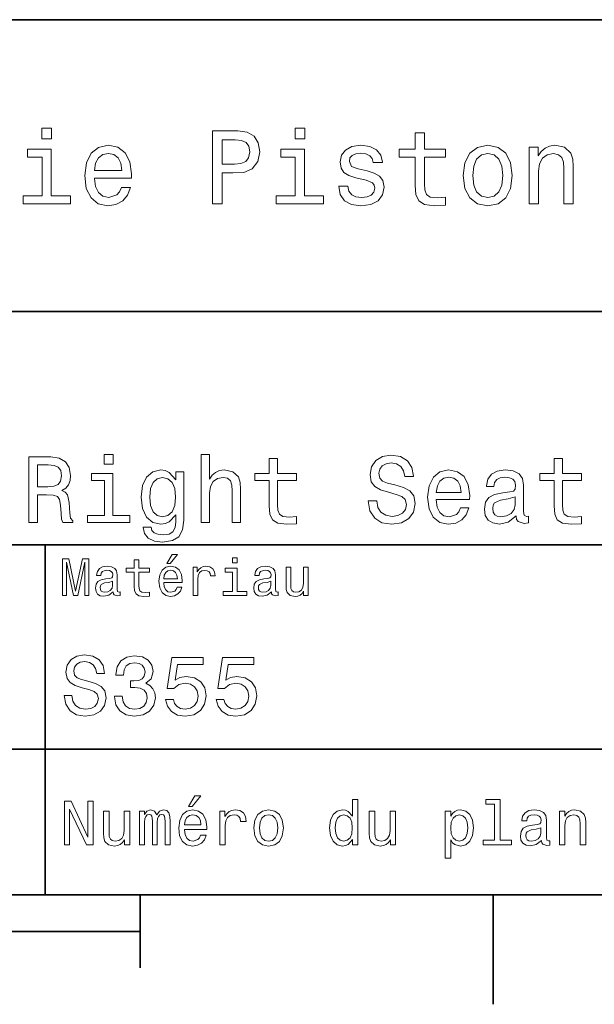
# Model space of a CAD drawing. Extents: x 0 to 297, y 0 to 210.
# Tile 7 of 9: x 190 to 230, y 2 to 70. Entities that reach past the tile are written whole.
import ezdxf

# ---------------------------------------------------------------- set-up
doc = ezdxf.new("R2010")
doc.units = 0

msp = doc.modelspace()

# ---------------------------------------------------------------- linework, layer by layer
at = {"color": 7, "lineweight": 35}
for p, q in [((97, 70), (287, 70)), ((162, 50), (287, 50)), ((162, 34), (287, 34)), ((162, 20), (287, 20)), ((10, 10), (287, 10)), ((97, 10), (287, 10)), ((98.5, 7.5), (198.5, 7.5))]:
    msp.add_line(p, q, dxfattribs=at)
at = {"color": 7, "lineweight": 35, "ltscale": 0.35}
msp.add_line((192, 20), (192, 34), dxfattribs=at)
at = {"color": 7, "lineweight": 35, "ltscale": 0.25}
msp.add_line((192, 10), (192, 20), dxfattribs=at)
at = {"color": 7, "lineweight": 35, "ltscale": 0.125}
msp.add_line((198.5, 10), (198.5, 5), dxfattribs=at)
at = {"color": 7, "lineweight": 35, "ltscale": 0.1875}
msp.add_line((222.699997, 10), (222.699997, 2.5), dxfattribs=at)
at = {"color": 7, "lineweight": 13}
for points in [[(192.439484, 62.554031), (191.769455, 62.554031), (191.769455, 61.833572), (192.439484, 61.833572)], [(203.462524, 57.381123), (204.125351, 57.381123), (204.125351, 59.492073), (204.860229, 59.492073), (205.602295, 59.528095), (206.193085, 59.780258), (206.574921, 60.270172), (206.704605, 60.940201), (206.603745, 61.559795), (206.315552, 62.013687), (205.840057, 62.287464), (205.191635, 62.381123), (203.462524, 62.381123)], [(209.788177, 62.554031), (209.118149, 62.554031), (209.118149, 61.833572), (209.788177, 61.833572)], [(217.353027, 60.579971), (217.353027, 58.64193), (217.396255, 58.015129), (217.597992, 57.582851), (218.001434, 57.330688), (218.685883, 57.244236), (219.43515, 57.280258), (219.43515, 57.827808), (218.887604, 57.78458), (218.390488, 57.842216), (218.123917, 58.022331), (218.008652, 58.324928), (217.98703, 58.75), (217.98703, 60.579971), (219.43515, 60.579971), (219.43515, 61.120316), (217.98703, 61.120316), (217.98703, 62.251438), (217.353027, 62.251438), (217.353027, 61.120316), (216.257935, 61.120316), (216.257935, 60.579971)], [(205.01152, 61.76873), (205.443802, 61.725502), (205.760803, 61.588615), (205.94812, 61.336452), (206.01297, 60.940201), (205.940918, 60.522331), (205.746399, 60.270172), (205.414978, 60.140488), (204.96109, 60.104465), (204.125351, 60.104465), (204.125351, 61.76873)], [(192.417862, 57.914265), (192.417862, 61.120316), (190.789627, 61.120316), (190.789627, 60.579971), (191.783859, 60.579971), (191.783859, 57.914265), (190.48703, 57.914265), (190.48703, 57.381123), (193.729111, 57.381123), (193.729111, 57.914265)], [(195.37175, 59.131844), (197.907776, 59.131844), (197.914978, 59.427231), (197.799713, 60.255764), (197.482712, 60.875359), (196.978378, 61.25), (196.30835, 61.386887), (195.65274, 61.242794), (195.148407, 60.839336), (194.824203, 60.183716), (194.708923, 59.319164), (194.817001, 58.432995), (195.141205, 57.78458), (195.638321, 57.381123), (196.286743, 57.244236), (196.848694, 57.337894), (197.309799, 57.582851), (197.648407, 57.971901), (197.842941, 58.490631), (197.216141, 58.490631), (197.086456, 58.20245), (196.899139, 57.986309), (196.365997, 57.8134), (195.955322, 57.892651), (195.645538, 58.14481), (195.443802, 58.555473), (195.37175, 59.110229)], [(195.37175, 59.664986), (195.451004, 60.162102), (195.645538, 60.529537), (195.940918, 60.75288), (196.329971, 60.83213), (196.711807, 60.75288), (197.007202, 60.529537), (197.187317, 60.162102), (197.252167, 59.664986)], [(209.766571, 57.914265), (209.766571, 61.120316), (208.138321, 61.120316), (208.138321, 60.579971), (209.132568, 60.579971), (209.132568, 57.914265), (207.835724, 57.914265), (207.835724, 57.381123), (211.077805, 57.381123), (211.077805, 57.914265)], [(214.060516, 59.636166), (213.44812, 59.780258), (212.994232, 59.945965), (212.842941, 60.28458), (212.886169, 60.522331), (213.03746, 60.695244), (213.282425, 60.803314), (213.635437, 60.846542), (213.97406, 60.803314), (214.240631, 60.67363), (214.413544, 60.479107), (214.485596, 60.219738), (215.105194, 60.219738), (215.105194, 60.23415), (214.997116, 60.70245), (214.701721, 61.069885), (214.240631, 61.30043), (213.635437, 61.386887), (213.023056, 61.30043), (212.57637, 61.062679), (212.29538, 60.709652), (212.208939, 60.262966), (212.273773, 59.830688), (212.475494, 59.528095), (212.806915, 59.311958), (213.289627, 59.16066), (213.995682, 58.987751), (214.427948, 58.807636), (214.543228, 58.663544), (214.586456, 58.447407), (214.521606, 58.180836), (214.348694, 57.979107), (214.067719, 57.849422), (213.693085, 57.806194), (213.296829, 57.849422), (213.008636, 58.000721), (212.814117, 58.245674), (212.734863, 58.584293), (212.122482, 58.584293), (212.223343, 58.007923), (212.518738, 57.590057), (212.98703, 57.337894), (213.635437, 57.244236), (214.312683, 57.337894), (214.809799, 57.590057), (215.112396, 57.993515), (215.220459, 58.519451), (215.141205, 58.973343), (214.917862, 59.283138), (214.55043, 59.484871)], [(220.65274, 59.311958), (220.768005, 58.432995), (221.099426, 57.78458), (221.625366, 57.381123), (222.331421, 57.244236), (223.030258, 57.381123), (223.556198, 57.777374), (223.887604, 58.425793), (224.010086, 59.311958), (223.887604, 60.190922), (223.556198, 60.846542), (223.030258, 61.242794), (222.331421, 61.386887), (221.625366, 61.242794), (221.099426, 60.839336), (220.768005, 60.190922)], [(221.301147, 59.319164), (221.365997, 59.967579), (221.567719, 60.435879), (221.891937, 60.72406), (222.331421, 60.824928), (222.763687, 60.72406), (223.087891, 60.443081), (223.289627, 59.967579), (223.361679, 59.319164), (223.289627, 58.663544), (223.087891, 58.188038), (222.763687, 57.899853), (222.331421, 57.806194), (221.891937, 57.899853), (221.567719, 58.188038), (221.365997, 58.663544)], [(225.177246, 57.381123), (225.811249, 57.381123), (225.811249, 59.614552), (225.876083, 60.12608), (226.085022, 60.500717), (226.409225, 60.731266), (226.841507, 60.817722), (227.187317, 60.745674), (227.403458, 60.551151), (227.511536, 60.226944), (227.547546, 59.794666), (227.547546, 57.381123), (228.181564, 57.381123), (228.181564, 59.924351), (228.15274, 60.435879), (228.023056, 60.86095), (227.597992, 61.25), (226.935165, 61.386887), (226.567719, 61.336452), (226.257935, 61.199566), (225.991364, 60.969017), (225.782425, 60.659222), (225.782425, 61.25), (225.177246, 61.25)], [(190.874649, 35.530258), (191.477676, 35.530258), (191.477676, 37.430115), (192.093658, 37.430115), (192.547562, 37.41066), (192.832855, 37.319885), (192.98848, 37.105907), (193.053314, 36.723343), (193.085739, 36.139767), (193.124649, 35.757202), (193.202454, 35.530258), (193.883286, 35.530258), (193.883286, 35.653458), (193.734161, 35.835014), (193.682281, 36.172188), (193.636887, 36.898415), (193.526657, 37.4366), (193.377533, 37.605186), (193.144104, 37.728386), (193.403458, 37.890488), (193.585022, 38.117435), (193.701736, 38.402737), (193.740646, 38.746395), (193.649857, 39.291065), (193.390488, 39.699566), (192.96254, 39.945965), (192.378967, 40.030258), (190.874649, 40.030258)], [(196.645538, 40.185879), (196.042511, 40.185879), (196.042511, 39.537464), (196.645538, 39.537464)], [(202.688766, 35.530258), (203.259369, 35.530258), (203.259369, 37.540344), (203.317734, 38.000721), (203.505768, 38.337894), (203.797562, 38.545387), (204.1866, 38.623199), (204.497849, 38.558357), (204.692368, 38.383286), (204.789627, 38.091499), (204.822052, 37.70245), (204.822052, 35.530258), (205.392654, 35.530258), (205.392654, 37.819164), (205.366714, 38.279537), (205.25, 38.662102), (204.867447, 39.012245), (204.270905, 39.135445), (203.946686, 39.090057), (203.667877, 38.966858), (203.434448, 38.772331), (203.259369, 38.506485), (203.259369, 40.185879), (202.688766, 40.185879)], [(207.357361, 38.409222), (207.357361, 36.664986), (207.396255, 36.100864), (207.57782, 35.711815), (207.940933, 35.484871), (208.556915, 35.407059), (209.231277, 35.43948), (209.231277, 35.932274), (208.73848, 35.893372), (208.291077, 35.945244), (208.051163, 36.107349), (207.947418, 36.379681), (207.927963, 36.762245), (207.927963, 38.409222), (209.231277, 38.409222), (209.231277, 38.895531), (207.927963, 38.895531), (207.927963, 39.913544), (207.357361, 39.913544), (207.357361, 38.895531), (206.371765, 38.895531), (206.371765, 38.409222)], [(214.716858, 37.015129), (214.126801, 37.015129), (214.256485, 36.327808), (214.580704, 35.822044), (215.079971, 35.517288), (215.754333, 35.407059), (216.422195, 35.510807), (216.921478, 35.796108), (217.239197, 36.243515), (217.355911, 36.833572), (217.258652, 37.365273), (216.986313, 37.708931), (216.545395, 37.935879), (215.955338, 38.104465), (215.44957, 38.227665), (215.118881, 38.370316), (214.930847, 38.577808), (214.872482, 38.902016), (214.930847, 39.193802), (215.099426, 39.414265), (215.358795, 39.5634), (215.715424, 39.615273), (216.078537, 39.55043), (216.363831, 39.375359), (216.55188, 39.083572), (216.642654, 38.688038), (217.232712, 38.688038), (217.232712, 38.701008), (217.128967, 39.310516), (216.824219, 39.764408), (216.344391, 40.049709), (215.695969, 40.146973), (215.112396, 40.049709), (214.658508, 39.777374), (214.366714, 39.355907), (214.26297, 38.811237), (214.34726, 38.324928), (214.593658, 37.994236), (214.982712, 37.773773), (215.51442, 37.605186), (216.039627, 37.456051), (216.435165, 37.3134), (216.675079, 37.105907), (216.759369, 36.76873), (216.681564, 36.425072), (216.48056, 36.165707), (216.175797, 36.003601), (215.780273, 35.951729), (215.33934, 36.023052), (215.002167, 36.230545), (214.788193, 36.567722)], [(226.874649, 38.409222), (226.874649, 36.664986), (226.913544, 36.100864), (227.095108, 35.711815), (227.458221, 35.484871), (228.074219, 35.407059), (228.748566, 35.43948), (228.748566, 35.932274), (228.255768, 35.893372), (227.808365, 35.945244), (227.568451, 36.107349), (227.464706, 36.379681), (227.445251, 36.762245), (227.445251, 38.409222), (228.748566, 38.409222), (228.748566, 38.895531), (227.445251, 38.895531), (227.445251, 39.913544), (226.874649, 39.913544), (226.874649, 38.895531), (225.889053, 38.895531), (225.889053, 38.409222)], [(192.210373, 39.479107), (192.605911, 39.440201), (192.884735, 39.317001), (193.059799, 39.090057), (193.118164, 38.733429), (193.053314, 38.357346), (192.87825, 38.130402), (192.579971, 38.013687), (192.171478, 37.981266), (191.477676, 37.981266), (191.477676, 39.479107)], [(196.626083, 36.010086), (196.626083, 38.895531), (195.160675, 38.895531), (195.160675, 38.409222), (196.055481, 38.409222), (196.055481, 36.010086), (194.888336, 36.010086), (194.888336, 35.530258), (197.806198, 35.530258), (197.806198, 36.010086)], [(201.495682, 35.685879), (201.495682, 39.012245), (200.951019, 39.012245), (200.951019, 38.448124), (200.503601, 38.960373), (200.231277, 39.090057), (199.926514, 39.135445), (199.375366, 39.005764), (198.947418, 38.642651), (198.668594, 38.059078), (198.571335, 37.274494), (198.668594, 36.483429), (198.947418, 35.899857), (199.375366, 35.530258), (199.926514, 35.407059), (200.237762, 35.45245), (200.497131, 35.569164), (200.951019, 36.061958), (200.951019, 35.569164), (200.899139, 35.180115), (200.756485, 34.901295), (200.484161, 34.739193), (200.075653, 34.680836), (199.719025, 34.719738), (199.466141, 34.817001), (199.317001, 34.985588), (199.271622, 35.212536), (198.720459, 35.212536), (198.720459, 35.1866), (198.804764, 34.771614), (199.064133, 34.460373), (199.479111, 34.259365), (200.043228, 34.188038), (200.71759, 34.285301), (201.164993, 34.557636), (201.417877, 35.030979)], [(199.161392, 37.274494), (199.219742, 37.851585), (199.394821, 38.279537), (199.667145, 38.532421), (200.030258, 38.623199), (200.412827, 38.532421), (200.698135, 38.279537), (200.873199, 37.851585), (200.938049, 37.274494), (200.873199, 36.684437), (200.698135, 36.262966), (200.412827, 36.003601), (200.030258, 35.919308), (199.667145, 36.003601), (199.394821, 36.262966), (199.219742, 36.690922)], [(218.80188, 37.105907), (221.084305, 37.105907), (221.09079, 37.371758), (220.98703, 38.117435), (220.701736, 38.675072), (220.247849, 39.012245), (219.644821, 39.135445), (219.054764, 39.005764), (218.600876, 38.642651), (218.309082, 38.052593), (218.205338, 37.274494), (218.302597, 36.476944), (218.594391, 35.893372), (219.041794, 35.530258), (219.625366, 35.407059), (220.131134, 35.491352), (220.546112, 35.711815), (220.850876, 36.061958), (221.02594, 36.528816), (220.461823, 36.528816), (220.345108, 36.269451), (220.176514, 36.074928), (219.696686, 35.919308), (219.327087, 35.990631), (219.048279, 36.217579), (218.866714, 36.587173), (218.80188, 37.086452)], [(218.80188, 37.585735), (218.873199, 38.033138), (219.048279, 38.363831), (219.314133, 38.564842), (219.664276, 38.636166), (220.007935, 38.564842), (220.273773, 38.363831), (220.435883, 38.033138), (220.494247, 37.585735)], [(224.274506, 35.98415), (224.274506, 35.964695), (224.306915, 35.744236), (224.404175, 35.588615), (224.812683, 35.465416), (225.130402, 35.517288), (225.130402, 35.958214), (224.994232, 35.938759), (224.812683, 36.023052), (224.780258, 36.282421), (224.780258, 38.085014), (224.702454, 38.545387), (224.47551, 38.869595), (224.079971, 39.064121), (223.522339, 39.135445), (222.977661, 39.057636), (222.575653, 38.837173), (222.322769, 38.493515), (222.23848, 38.039623), (222.23848, 38.000721), (222.750732, 38.000721), (222.796112, 38.273052), (222.938766, 38.467579), (223.172195, 38.584293), (223.502884, 38.629681), (223.820618, 38.59726), (224.047546, 38.5), (224.183716, 38.331409), (224.229111, 38.09798), (224.203171, 37.825645), (224.099426, 37.68948), (223.840057, 37.624638), (223.35376, 37.572765), (222.796112, 37.456051), (222.400574, 37.248558), (222.167145, 36.924351), (222.095825, 36.444523), (222.160675, 36.016571), (222.361679, 35.698845), (222.685883, 35.497837), (223.133286, 35.426514), (223.736313, 35.562679)], [(224.209656, 36.749279), (224.131851, 36.412102), (223.924347, 36.152737), (223.613113, 35.98415), (223.23056, 35.925793), (222.984161, 35.958214), (222.809082, 36.061958), (222.698853, 36.243515), (222.666428, 36.496395), (222.692368, 36.723343), (222.796112, 36.885445), (223.21109, 37.067001), (223.736313, 37.14481), (224.209656, 37.30043)], [(200.341492, 32.728386), (200.554031, 32.728386), (201.054749, 33.340778), (200.701736, 33.340778)], [(205.161377, 33.117435), (204.82637, 33.117435), (204.82637, 32.757202), (205.161377, 32.757202)], [(193.183716, 30.530979), (193.46109, 30.530979), (193.46109, 32.80043), (193.929398, 30.530979), (194.239197, 30.530979), (194.703888, 32.80043), (194.703888, 30.530979), (194.984863, 30.530979), (194.984863, 33.030979), (194.545395, 33.030979), (194.08429, 30.826368), (193.626801, 33.030979), (193.183716, 33.030979)], [(196.656342, 30.78314), (196.656342, 30.772333), (196.674347, 30.649855), (196.728394, 30.5634), (196.955338, 30.494957), (197.131851, 30.523775), (197.131851, 30.768732), (197.056198, 30.757925), (196.955338, 30.804754), (196.937317, 30.948847), (196.937317, 31.950287), (196.894089, 32.206051), (196.768005, 32.386166), (196.548264, 32.494236), (196.23848, 32.533859), (195.935883, 32.490635), (195.71254, 32.368156), (195.572052, 32.177231), (195.525223, 31.925072), (195.525223, 31.903458), (195.809799, 31.903458), (195.835022, 32.054756), (195.914261, 32.162823), (196.043945, 32.227665), (196.227661, 32.25288), (196.404175, 32.234871), (196.530258, 32.180836), (196.605911, 32.087173), (196.631119, 31.957493), (196.616714, 31.806194), (196.559082, 31.730547), (196.414978, 31.694523), (196.144806, 31.665705), (195.835022, 31.600864), (195.61528, 31.48559), (195.485596, 31.305475), (195.445969, 31.038904), (195.481995, 30.801151), (195.593658, 30.62464), (195.773773, 30.512968), (196.022339, 30.473343), (196.357346, 30.54899)], [(198.100861, 32.130402), (198.100861, 31.161383), (198.122482, 30.847982), (198.223343, 30.631844), (198.425079, 30.505762), (198.767288, 30.462536), (199.141937, 30.480547), (199.141937, 30.754322), (198.868149, 30.732708), (198.619598, 30.761526), (198.486313, 30.851583), (198.42868, 31.002882), (198.417862, 31.215418), (198.417862, 32.130402), (199.141937, 32.130402), (199.141937, 32.400574), (198.417862, 32.400574), (198.417862, 32.966137), (198.100861, 32.966137), (198.100861, 32.400574), (197.553314, 32.400574), (197.553314, 32.130402)], [(200.121765, 31.40634), (201.389771, 31.40634), (201.393372, 31.554033), (201.335739, 31.9683), (201.177231, 32.278099), (200.925079, 32.465416), (200.590057, 32.533859), (200.262253, 32.461815), (200.010086, 32.260086), (199.847977, 31.932276), (199.790344, 31.5), (199.844376, 31.056915), (200.006485, 30.732708), (200.255051, 30.530979), (200.579254, 30.462536), (200.860229, 30.509365), (201.090775, 30.631844), (201.260086, 30.826368), (201.357346, 31.085733), (201.043945, 31.085733), (200.979111, 30.941643), (200.885452, 30.833572), (200.618881, 30.747118), (200.413544, 30.786743), (200.258652, 30.912823), (200.157776, 31.118155), (200.121765, 31.395533)], [(202.131851, 30.530979), (202.448853, 30.530979), (202.448853, 31.636887), (202.481262, 31.903458), (202.578537, 32.094379), (202.73703, 32.209652), (202.94957, 32.249279), (203.108063, 32.224064), (203.226944, 32.152016), (203.298996, 32.029537), (203.324203, 31.863832), (203.644806, 31.863832), (203.601593, 32.155621), (203.482712, 32.364552), (203.284576, 32.490635), (203.014404, 32.533859), (202.830688, 32.505043), (202.672195, 32.432995), (202.531708, 32.310516), (202.420029, 32.144814), (202.420029, 32.465416), (202.131851, 32.465416)], [(205.150574, 30.79755), (205.150574, 32.400574), (204.336456, 32.400574), (204.336456, 32.130402), (204.833572, 32.130402), (204.833572, 30.79755), (204.185165, 30.79755), (204.185165, 30.530979), (205.806198, 30.530979), (205.806198, 30.79755)], [(207.499283, 30.78314), (207.499283, 30.772333), (207.517288, 30.649855), (207.57132, 30.5634), (207.798264, 30.494957), (207.974777, 30.523775), (207.974777, 30.768732), (207.899139, 30.757925), (207.798264, 30.804754), (207.780258, 30.948847), (207.780258, 31.950287), (207.73703, 32.206051), (207.610947, 32.386166), (207.391205, 32.494236), (207.081406, 32.533859), (206.778824, 32.490635), (206.555481, 32.368156), (206.414978, 32.177231), (206.368149, 31.925072), (206.368149, 31.903458), (206.65274, 31.903458), (206.677948, 32.054756), (206.757202, 32.162823), (206.886887, 32.227665), (207.070602, 32.25288), (207.247116, 32.234871), (207.373199, 32.180836), (207.448853, 32.087173), (207.47406, 31.957493), (207.459656, 31.806194), (207.402023, 31.730547), (207.257919, 31.694523), (206.987747, 31.665705), (206.677948, 31.600864), (206.458206, 31.48559), (206.328537, 31.305475), (206.28891, 31.038904), (206.324921, 30.801151), (206.4366, 30.62464), (206.616714, 30.512968), (206.86528, 30.473343), (207.200287, 30.54899)], [(210.010086, 32.465416), (209.693085, 32.465416), (209.693085, 31.348703), (209.657059, 31.089336), (209.552597, 30.902016), (209.390488, 30.786743), (209.177948, 30.750719), (209.008636, 30.779539), (208.900574, 30.865993), (208.83934, 31.013687), (208.824921, 31.222622), (208.824921, 32.465416), (208.507919, 32.465416), (208.507919, 31.193804), (208.518738, 30.93804), (208.587173, 30.725504), (208.796112, 30.530979), (209.131119, 30.462536), (209.311234, 30.487751), (209.466141, 30.552593), (209.599426, 30.664265), (209.707489, 30.826368), (209.707489, 30.530979), (210.010086, 30.530979)], [(200.121765, 31.672911), (200.161377, 31.921469), (200.258652, 32.105186), (200.406342, 32.216858), (200.600861, 32.256485), (200.791794, 32.216858), (200.939484, 32.105186), (201.029541, 31.921469), (201.061966, 31.672911)], [(196.620316, 31.208212), (196.577087, 31.020893), (196.461823, 30.876801), (196.28891, 30.78314), (196.07637, 30.750719), (195.939484, 30.768732), (195.842224, 30.826368), (195.780975, 30.927233), (195.76297, 31.067722), (195.777374, 31.193804), (195.835022, 31.283861), (196.065567, 31.384726), (196.357346, 31.427954), (196.620316, 31.514408)], [(207.463257, 31.208212), (207.420029, 31.020893), (207.304749, 30.876801), (207.131851, 30.78314), (206.919312, 30.750719), (206.782425, 30.768732), (206.68515, 30.826368), (206.623917, 30.927233), (206.605911, 31.067722), (206.620316, 31.193804), (206.677948, 31.283861), (206.908508, 31.384726), (207.200287, 31.427954), (207.463257, 31.514408)], [(193.824203, 23.680117), (193.299713, 23.680117), (193.414978, 23.069164), (193.703171, 22.619596), (194.146973, 22.348703), (194.746399, 22.250721), (195.340057, 22.342941), (195.783859, 22.596542), (196.066284, 22.994238), (196.170029, 23.518732), (196.083572, 23.991356), (195.841492, 24.296831), (195.44957, 24.49856), (194.925079, 24.648417), (194.47551, 24.757925), (194.181549, 24.884727), (194.014404, 25.069164), (193.96254, 25.357349), (194.014404, 25.616714), (194.164261, 25.812681), (194.394806, 25.945246), (194.711823, 25.991356), (195.034576, 25.933718), (195.288177, 25.778099), (195.455338, 25.518732), (195.536026, 25.167149), (196.060516, 25.167149), (196.060516, 25.178675), (195.968292, 25.720463), (195.697403, 26.12392), (195.270889, 26.377522), (194.694519, 26.463978), (194.175797, 26.377522), (193.772339, 26.135448), (193.51297, 25.760807), (193.420746, 25.276657), (193.495682, 24.844381), (193.714691, 24.550434), (194.060516, 24.354467), (194.533142, 24.204613), (195, 24.072046), (195.351578, 23.945246), (195.564835, 23.760807), (195.639771, 23.461096), (195.570602, 23.155621), (195.391937, 22.925074), (195.121033, 22.780981), (194.769455, 22.734871), (194.377518, 22.798271), (194.077805, 22.98271), (193.887604, 23.282421)], [(196.752167, 23.616716), (196.752167, 23.57637), (196.844376, 23.023056), (197.11528, 22.60807), (197.541794, 22.342941), (198.106628, 22.244957), (198.706055, 22.342941), (199.155624, 22.596542), (199.443802, 23), (199.547546, 23.518732), (199.501434, 23.858791), (199.374634, 24.135448), (199.167145, 24.348703), (198.890488, 24.504324), (199.265137, 24.815563), (199.39769, 25.311239), (199.311234, 25.760807), (199.0634, 26.100864), (198.659943, 26.314121), (198.106628, 26.38905), (197.587891, 26.296831), (197.190201, 26.043228), (196.930832, 25.639771), (196.844376, 25.103746), (196.844376, 25.063402), (197.357346, 25.063402), (197.403458, 25.432278), (197.553314, 25.697407), (197.795395, 25.858791), (198.135452, 25.916428), (198.435165, 25.870317), (198.654175, 25.749281), (198.786743, 25.553314), (198.838623, 25.288185), (198.786743, 25.005764), (198.648422, 24.815563), (198.406342, 24.700289), (198.077805, 24.665707), (197.853027, 24.671471), (197.853027, 24.216139), (198.135452, 24.227667), (198.498566, 24.175793), (198.769455, 24.037464), (198.930832, 23.812681), (198.98848, 23.518732), (198.925079, 23.184439), (198.757919, 22.9366), (198.492798, 22.780981), (198.141205, 22.729107), (197.778091, 22.786745), (197.51297, 22.959656), (197.345825, 23.236313), (197.282425, 23.616716)], [(200.244965, 23.40346), (200.371765, 22.930836), (200.654175, 22.56196), (201.069168, 22.331413), (201.599426, 22.244957), (202.181549, 22.348703), (202.636887, 22.631124), (202.925079, 23.080692), (203.034576, 23.657061), (202.9366, 24.193085), (202.659943, 24.613834), (202.227661, 24.884727), (201.668594, 24.98271), (201.236313, 24.913546), (200.902023, 24.723343), (201.0634, 25.801153), (202.815567, 25.801153), (202.815567, 26.273777), (200.677231, 26.273777), (200.360229, 24.152739), (200.82132, 24.152739), (201.155624, 24.423632), (201.582138, 24.521614), (201.951004, 24.458214), (202.233429, 24.273777), (202.412109, 23.991356), (202.47551, 23.628242), (202.412109, 23.265131), (202.227661, 22.98271), (201.945251, 22.804035), (201.582138, 22.740635), (201.276657, 22.780981), (201.040344, 22.913546), (200.867432, 23.121038), (200.780975, 23.40346)], [(203.714691, 23.40346), (203.841492, 22.930836), (204.123917, 22.56196), (204.53891, 22.331413), (205.069168, 22.244957), (205.651291, 22.348703), (206.106628, 22.631124), (206.394806, 23.080692), (206.504318, 23.657061), (206.406342, 24.193085), (206.129684, 24.613834), (205.697403, 24.884727), (205.138336, 24.98271), (204.706055, 24.913546), (204.371765, 24.723343), (204.533142, 25.801153), (206.285309, 25.801153), (206.285309, 26.273777), (204.146973, 26.273777), (203.829971, 24.152739), (204.291061, 24.152739), (204.625366, 24.423632), (205.05188, 24.521614), (205.420746, 24.458214), (205.703171, 24.273777), (205.881851, 23.991356), (205.945251, 23.628242), (205.881851, 23.265131), (205.697403, 22.98271), (205.414978, 22.804035), (205.05188, 22.740635), (204.746399, 22.780981), (204.510086, 22.913546), (204.337173, 23.121038), (204.250717, 23.40346)], [(193.315567, 13.428675), (193.674347, 13.428675), (193.674347, 15.888329), (194.824203, 13.428675), (195.286743, 13.428675), (195.286743, 16.428675), (194.92363, 16.428675), (194.92363, 13.969021), (193.786743, 16.428675), (193.315567, 16.428675)], [(201.809799, 16.065563), (202.06485, 16.065563), (202.66571, 16.800432), (202.242081, 16.800432)], [(213.048996, 13.787464), (213.048996, 13.428675), (213.429398, 13.428675), (213.429398, 16.532421), (213.053314, 16.532421), (213.053314, 15.395534), (212.763687, 15.724064), (212.586456, 15.801874), (212.383286, 15.832133), (212.015854, 15.745678), (211.730545, 15.503603), (211.544662, 15.114553), (211.479828, 14.591499), (211.544662, 14.068444), (211.730545, 13.675073), (212.015854, 13.428675), (212.383286, 13.346542), (212.586456, 13.376801), (212.768005, 13.454611)], [(222.788193, 16.212536), (222.788193, 13.748559), (222.005768, 13.748559), (222.005768, 13.428675), (223.946686, 13.428675), (223.946686, 13.748559), (223.168594, 13.748559), (223.168594, 16.532421), (222.19165, 16.532421), (222.19165, 16.212536)], [(197.798279, 15.75), (197.417862, 15.75), (197.417862, 14.409943), (197.374634, 14.098703), (197.249283, 13.873919), (197.054749, 13.735591), (196.799713, 13.692364), (196.596542, 13.726946), (196.466858, 13.830692), (196.393372, 14.007925), (196.376083, 14.258646), (196.376083, 15.75), (195.995682, 15.75), (195.995682, 14.224064), (196.008652, 13.917148), (196.090775, 13.662104), (196.341492, 13.428675), (196.743515, 13.346542), (196.959656, 13.376801), (197.145538, 13.454611), (197.305481, 13.588617), (197.435165, 13.783141), (197.435165, 13.428675), (197.798279, 13.428675)], [(198.459656, 13.428675), (198.809799, 13.428675), (198.809799, 14.980548), (198.831406, 15.213978), (198.896255, 15.382565), (198.995682, 15.481989), (199.125366, 15.520894), (199.229111, 15.486312), (199.298279, 15.399857), (199.332855, 15.252882), (199.345825, 15.058358), (199.345825, 13.428675), (199.674347, 13.428675), (199.674347, 14.980548), (199.695969, 15.209655), (199.760803, 15.378242), (199.864548, 15.481989), (199.994232, 15.520894), (200.097977, 15.486312), (200.167145, 15.399857), (200.210373, 15.058358), (200.210373, 13.428675), (200.560516, 13.428675), (200.560516, 15.032421), (200.53891, 15.365274), (200.469742, 15.620317), (200.331406, 15.775937), (200.106628, 15.832133), (199.842941, 15.745678), (199.639771, 15.494957), (199.479828, 15.741355), (199.211823, 15.832133), (198.965424, 15.745678), (198.796829, 15.503603), (198.796829, 15.75), (198.459656, 15.75)], [(201.546112, 14.479107), (203.067719, 14.479107), (203.072052, 14.656341), (203.002884, 15.153459), (202.812683, 15.525217), (202.510086, 15.75), (202.108063, 15.832133), (201.714691, 15.745678), (201.412109, 15.503603), (201.217575, 15.110231), (201.148422, 14.591499), (201.213257, 14.059798), (201.407776, 13.67075), (201.706055, 13.428675), (202.095108, 13.346542), (202.432281, 13.402739), (202.708939, 13.549712), (202.912109, 13.783141), (203.028824, 14.09438), (202.65274, 14.09438), (202.574936, 13.92147), (202.46254, 13.791787), (202.142654, 13.688041), (201.896255, 13.735591), (201.710373, 13.886888), (201.58934, 14.133286), (201.546112, 14.466139)], [(203.958221, 13.428675), (204.338623, 13.428675), (204.338623, 14.755764), (204.377518, 15.075649), (204.494232, 15.304755), (204.684433, 15.443084), (204.939484, 15.490635), (205.129684, 15.460375), (205.272339, 15.373919), (205.358795, 15.226946), (205.389053, 15.028098), (205.773773, 15.028098), (205.721909, 15.378242), (205.579254, 15.628963), (205.341492, 15.78026), (205.017288, 15.832133), (204.796829, 15.797551), (204.606628, 15.711096), (204.438034, 15.564121), (204.304031, 15.365274), (204.304031, 15.75), (203.958221, 15.75)], [(206.305481, 14.587176), (206.374634, 14.059798), (206.573486, 13.67075), (206.889053, 13.428675), (207.312683, 13.346542), (207.731995, 13.428675), (208.047546, 13.666427), (208.246399, 14.055476), (208.319885, 14.587176), (208.246399, 15.114553), (208.047546, 15.507925), (207.731995, 15.745678), (207.312683, 15.832133), (206.889053, 15.745678), (206.573486, 15.503603), (206.374634, 15.114553)], [(216.014404, 15.75), (215.634003, 15.75), (215.634003, 14.409943), (215.590775, 14.098703), (215.465424, 13.873919), (215.270889, 13.735591), (215.015854, 13.692364), (214.812683, 13.726946), (214.682999, 13.830692), (214.609512, 14.007925), (214.592224, 14.258646), (214.592224, 15.75), (214.211823, 15.75), (214.211823, 14.224064), (214.224792, 13.917148), (214.306915, 13.662104), (214.557632, 13.428675), (214.959656, 13.346542), (215.175797, 13.376801), (215.361679, 13.454611), (215.521622, 13.588617), (215.651306, 13.783141), (215.651306, 13.428675), (216.014404, 13.428675)], [(219.788193, 15.391211), (219.788193, 15.75), (219.407776, 15.75), (219.407776, 12.529539), (219.788193, 12.529539), (219.788193, 13.783141), (219.922195, 13.579971), (220.073486, 13.445966), (220.453888, 13.346542), (220.817001, 13.428675), (221.10231, 13.675073), (221.288193, 14.064121), (221.357346, 14.591499), (221.288193, 15.114553), (221.10231, 15.503603), (220.817001, 15.745678), (220.453888, 15.832133), (220.246399, 15.806196), (220.069168, 15.724064), (219.917877, 15.585735)], [(226.01297, 13.731268), (226.01297, 13.7183), (226.034592, 13.571326), (226.099426, 13.46758), (226.371765, 13.385448), (226.583588, 13.42003), (226.583588, 13.713977), (226.492798, 13.701009), (226.371765, 13.757205), (226.350159, 13.930116), (226.350159, 15.131845), (226.298279, 15.438761), (226.146973, 15.6549), (225.883286, 15.784582), (225.511536, 15.832133), (225.148422, 15.78026), (224.880402, 15.633286), (224.711823, 15.404179), (224.655624, 15.101585), (224.655624, 15.075649), (224.997131, 15.075649), (225.027374, 15.257205), (225.122482, 15.386889), (225.278107, 15.464698), (225.498566, 15.494957), (225.710388, 15.473343), (225.861679, 15.408502), (225.952454, 15.29611), (225.982712, 15.140491), (225.965424, 14.958934), (225.896255, 14.868156), (225.723343, 14.824928), (225.399139, 14.790346), (225.027374, 14.712537), (224.763687, 14.574208), (224.608078, 14.358069), (224.560516, 14.038185), (224.60376, 13.752882), (224.737762, 13.541066), (224.953888, 13.407061), (225.252167, 13.35951), (225.654175, 13.450289)], [(227.236313, 13.428675), (227.616714, 13.428675), (227.616714, 14.768732), (227.655624, 15.075649), (227.780975, 15.300432), (227.97551, 15.438761), (228.234879, 15.490635), (228.442368, 15.447407), (228.572052, 15.330692), (228.636887, 15.136168), (228.658508, 14.876801), (228.658508, 13.428675), (229.03891, 13.428675), (229.03891, 14.954612), (229.021622, 15.261528), (228.943817, 15.516571), (228.688766, 15.75), (228.291077, 15.832133), (228.070618, 15.801874), (227.884735, 15.719741), (227.724792, 15.581412), (227.599426, 15.395534), (227.599426, 15.75), (227.236313, 15.75)], [(201.546112, 14.798992), (201.593658, 15.097262), (201.710373, 15.317724), (201.887604, 15.45173), (202.121033, 15.49928), (202.350143, 15.45173), (202.527374, 15.317724), (202.635452, 15.097262), (202.674347, 14.798992)], [(206.694519, 14.591499), (206.733429, 14.980548), (206.854462, 15.261528), (207.048996, 15.434439), (207.312683, 15.494957), (207.572052, 15.434439), (207.766571, 15.26585), (207.887604, 14.980548), (207.930832, 14.591499), (207.887604, 14.198127), (207.766571, 13.912825), (207.572052, 13.739914), (207.312683, 13.683718), (207.048996, 13.739914), (206.854462, 13.912825), (206.733429, 14.198127)], [(212.44812, 15.490635), (212.698853, 15.430116), (212.889053, 15.261528), (213.001434, 14.980548), (213.044678, 14.591499), (213.001434, 14.198127), (212.889053, 13.917148), (212.698853, 13.744237), (212.44812, 13.688041), (212.210373, 13.744237), (212.028824, 13.917148), (211.907776, 14.20245), (211.868881, 14.591499), (211.907776, 14.976225), (212.028824, 15.257205), (212.210373, 15.430116)], [(220.389053, 13.688041), (220.134003, 13.744237), (219.948135, 13.917148), (219.831421, 14.198127), (219.792511, 14.591499), (219.831421, 14.980548), (219.948135, 15.261528), (220.134003, 15.430116), (220.389053, 15.490635), (220.622482, 15.430116), (220.808365, 15.257205), (220.925079, 14.976225), (220.968307, 14.591499), (220.925079, 14.20245), (220.808365, 13.917148), (220.622482, 13.744237)], [(225.969742, 14.241355), (225.917877, 14.016571), (225.779541, 13.84366), (225.572052, 13.731268), (225.317017, 13.692364), (225.15274, 13.713977), (225.036026, 13.783141), (224.96254, 13.904179), (224.940933, 14.072767), (224.958221, 14.224064), (225.027374, 14.332133), (225.304047, 14.453171), (225.654175, 14.505044), (225.969742, 14.60879)]]:
    msp.add_lwpolyline(points, close=True, dxfattribs=at)

doc.saveas('drawing.dxf')
